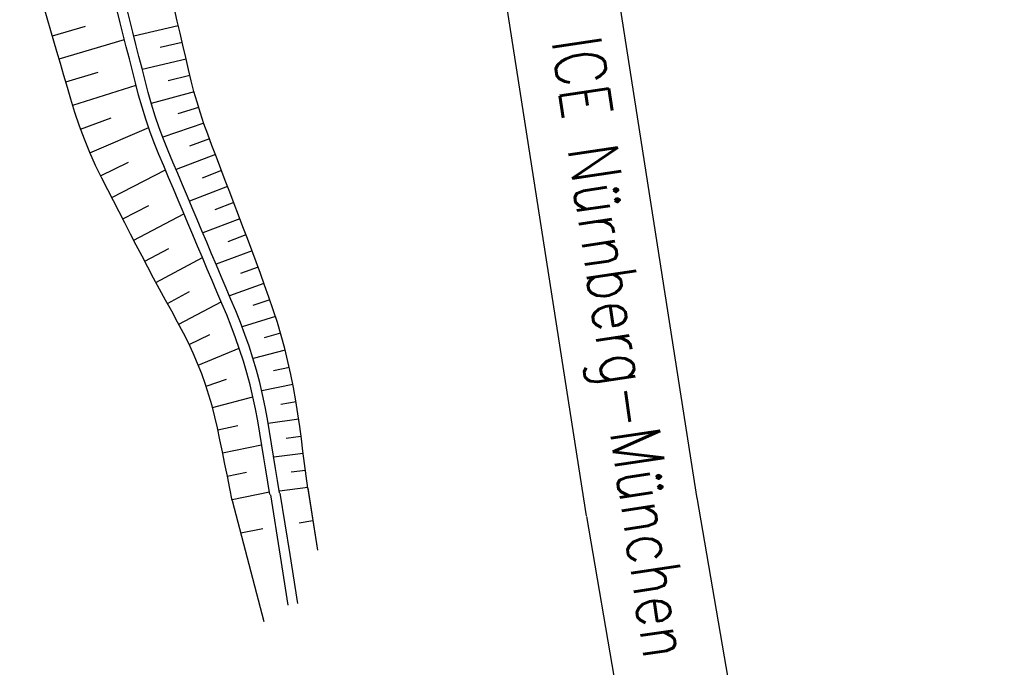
# Model space of a CAD drawing. Extents: x 446577 to 447152, y 443659 to 444842.
# Tile 32 of 41: x 446741 to 446781, y 444576 to 444602. Entities that reach past the tile are written whole.
import ezdxf

# ---------------------------------------------------------------- set-up
doc = ezdxf.new("R2010")
doc.units = 0
doc.header["$LTSCALE"] = 2
doc.header["$MEASUREMENT"] = 0
doc.linetypes.add('AUSGEZOGEN', pattern=[0])
for name, color, linetype in [('Gleisachse', 7, 'CONTINUOUS'), ('Regenrückhaltebecken_Vorflutgra', 15, 'CONTINUOUS'), ('SCHRIFT', 7, 'AUSGEZOGEN')]:
    doc.layers.add(name, color=color, linetype=linetype)
doc.styles.add('ROMANS', font='romans.shx', dxfattribs={"width": 0.8})

msp = doc.modelspace()

# ---------------------------------------------------------------- linework, layer by layer
at = {"layer": 'Gleisachse', "linetype": 'Continuous'}
for p, q in [((446752.756, 444681.785), (446768.248, 444582.584)), ((446748.31, 444681.091), (446763.802, 444581.89)), ((446768.252, 444582.618), (446784.685, 444486.716)), ((446763.816, 444581.858), (446780.25, 444485.956))]:
    msp.add_line(p, q, dxfattribs=at)
at = {"layer": 'Regenrückhaltebecken_Vorflutgra', "linetype": 'Continuous'}
for p, q in [((446742.506, 444600.557), (446741.006, 444605.679)), ((446745.05, 444601.716), (446744.928, 444602.201)), ((446745.438, 444601.814), (446745.315, 444602.299)), ((446747.343, 444601.781), (446747.229, 444602.268)), ((446745.561, 444601.33), (446745.438, 444601.814)), ((446742.324, 444601.182), (446743.656, 444601.572)), ((446745.173, 444601.232), (446745.05, 444601.716)), ((446747.388, 444601.591), (446745.599, 444601.178)), ((446747.457, 444601.294), (446747.343, 444601.781)), ((446742.592, 444600.262), (446745.223, 444601.035)), ((446745.296, 444600.747), (446745.173, 444601.232)), ((446745.683, 444600.845), (446745.561, 444601.33)), ((446747.571, 444600.807), (446747.457, 444601.294)), ((446745.418, 444600.262), (446745.296, 444600.747)), ((446745.806, 444600.36), (446745.683, 444600.845)), ((446747.545, 444600.919), (446746.657, 444600.714)), ((446747.685, 444600.32), (446747.571, 444600.807)), ((446742.646, 444600.076), (446742.506, 444600.557)), ((446745.541, 444599.777), (446745.418, 444600.262)), ((446745.929, 444599.876), (446745.806, 444600.36)), ((446747.701, 444600.25), (446745.938, 444599.837)), ((446747.798, 444599.833), (446747.685, 444600.32)), ((446742.786, 444599.596), (446742.646, 444600.076)), ((446746.051, 444599.391), (446745.929, 444599.876)), ((446747.905, 444599.383), (446747.798, 444599.833)), ((446742.926, 444599.116), (446742.786, 444599.596)), ((446742.86, 444599.339), (446744.159, 444599.724)), ((446745.664, 444599.293), (446745.541, 444599.777)), ((446747.855, 444599.592), (446746.983, 444599.373)), ((446743.067, 444598.635), (446742.926, 444599.116)), ((446743.138, 444598.395), (446745.686, 444599.207)), ((446745.791, 444598.805), (446745.664, 444599.293)), ((446746.177, 444598.911), (446746.051, 444599.391)), ((446748.019, 444598.948), (446747.905, 444599.383)), ((446743.146, 444598.369), (446743.067, 444598.635)), ((446745.93, 444598.32), (446745.791, 444598.805)), ((446746.313, 444598.435), (446746.177, 444598.911)), ((446748.02, 444598.942), (446746.302, 444598.472)), ((446748.142, 444598.514), (446748.019, 444598.948)), ((446743.228, 444598.104), (446743.146, 444598.369)), ((446746.082, 444597.838), (446745.93, 444598.32)), ((446746.462, 444597.963), (446746.313, 444598.435)), ((446748.205, 444598.306), (446747.363, 444598.047)), ((446748.275, 444598.083), (446748.142, 444598.514)), ((446743.41, 444597.562), (446743.228, 444598.104)), ((446743.456, 444597.436), (446744.691, 444597.887)), ((446746.245, 444597.36), (446746.082, 444597.838)), ((446746.622, 444597.494), (446746.462, 444597.963)), ((446748.419, 444597.655), (446748.275, 444598.083)), ((446743.609, 444597.027), (446743.41, 444597.562)), ((446743.834, 444596.48), (446746.198, 444597.496)), ((446746.794, 444597.03), (446746.622, 444597.494)), ((446748.411, 444597.676), (446746.762, 444597.114)), ((446748.571, 444597.23), (446748.419, 444597.655)), ((446746.42, 444596.887), (446746.245, 444597.36)), ((446748.64, 444597.048), (446747.833, 444596.75)), ((446748.743, 444596.777), (446748.571, 444597.23)), ((446743.825, 444596.499), (446743.609, 444597.027)), ((446746.607, 444596.418), (446746.42, 444596.887)), ((446746.977, 444596.57), (446746.794, 444597.03)), ((446748.921, 444596.309), (446748.743, 444596.777)), ((446744.058, 444595.978), (446743.825, 444596.499)), ((446746.802, 444595.955), (446746.607, 444596.418)), ((446747.171, 444596.111), (446746.977, 444596.57)), ((446748.882, 444596.414), (446747.299, 444595.807)), ((446749.1, 444595.842), (446748.921, 444596.309)), ((446744.306, 444595.466), (446744.058, 444595.978)), ((446744.259, 444595.561), (446745.386, 444596.106)), ((446746.997, 444595.495), (446746.802, 444595.955)), ((446747.365, 444595.651), (446747.171, 444596.111)), ((446744.546, 444595.001), (446744.306, 444595.466)), ((446744.711, 444594.683), (446746.87, 444595.795)), ((446747.192, 444595.034), (446746.997, 444595.495)), ((446747.56, 444595.19), (446747.365, 444595.651)), ((446749.127, 444595.769), (446748.348, 444595.47)), ((446749.278, 444595.374), (446749.1, 444595.842)), ((446747.755, 444594.73), (446747.56, 444595.19)), ((446749.373, 444595.124), (446747.837, 444594.535)), ((446749.456, 444594.907), (446749.278, 444595.374)), ((446744.776, 444594.555), (446744.546, 444595.001)), ((446747.387, 444594.574), (446747.192, 444595.034)), ((446747.95, 444594.269), (446747.755, 444594.73)), ((446749.634, 444594.439), (446749.456, 444594.907)), ((446745.007, 444594.11), (446744.776, 444594.555)), ((446745.154, 444593.826), (446746.198, 444594.371)), ((446747.581, 444594.113), (446747.387, 444594.574)), ((446749.619, 444594.48), (446748.862, 444594.19)), ((446749.812, 444593.971), (446749.634, 444594.439)), ((446745.238, 444593.665), (446745.007, 444594.11)), ((446745.595, 444592.976), (446747.616, 444594.032)), ((446747.776, 444593.653), (446747.581, 444594.113)), ((446748.145, 444593.809), (446747.95, 444594.269)), ((446749.991, 444593.504), (446749.812, 444593.971)), ((446745.469, 444593.219), (446745.238, 444593.665)), ((446747.971, 444593.192), (446747.776, 444593.653)), ((446748.34, 444593.348), (446748.145, 444593.809)), ((446749.864, 444593.835), (446748.375, 444593.264)), ((446750.17, 444593.037), (446749.991, 444593.504)), ((446745.699, 444592.774), (446745.469, 444593.219)), ((446748.166, 444592.732), (446747.971, 444593.192)), ((446748.534, 444592.888), (446748.34, 444593.348)), ((446750.112, 444593.188), (446749.377, 444592.91)), ((446745.93, 444592.329), (446745.699, 444592.774)), ((446748.361, 444592.271), (446748.166, 444592.732)), ((446748.729, 444592.427), (446748.534, 444592.888)), ((446750.35, 444592.57), (446750.17, 444593.037)), ((446746.161, 444591.884), (446745.93, 444592.329)), ((446746.037, 444592.122), (446747.013, 444592.637)), ((446748.924, 444591.967), (446748.729, 444592.427)), ((446750.361, 444592.539), (446748.91, 444592)), ((446750.523, 444592.1), (446750.35, 444592.57)), ((446746.485, 444591.264), (446748.359, 444592.277)), ((446748.556, 444591.811), (446748.361, 444592.271)), ((446749.119, 444591.506), (446748.924, 444591.967)), ((446750.693, 444591.629), (446750.523, 444592.1)), ((446746.391, 444591.438), (446746.161, 444591.884)), ((446748.75, 444591.351), (446748.556, 444591.811)), ((446749.314, 444591.046), (446749.119, 444591.506)), ((446750.6, 444591.887), (446749.888, 444591.628)), ((446750.863, 444591.158), (446750.693, 444591.629)), ((446746.63, 444590.996), (446746.391, 444591.438)), ((446748.945, 444590.89), (446748.75, 444591.351)), ((446750.836, 444591.233), (446749.444, 444590.737)), ((446751.034, 444590.683), (446750.863, 444591.158)), ((446746.877, 444590.558), (446746.63, 444590.996)), ((446746.951, 444590.425), (446747.842, 444590.909)), ((446749.14, 444590.43), (446748.945, 444590.89)), ((446749.508, 444590.585), (446749.314, 444591.046)), ((446747.122, 444590.119), (446746.877, 444590.558)), ((446747.403, 444589.596), (446749.113, 444590.494)), ((446749.335, 444589.97), (446749.14, 444590.43)), ((446749.703, 444590.124), (446749.508, 444590.585)), ((446751.073, 444590.574), (446750.391, 444590.342)), ((446751.211, 444590.171), (446751.034, 444590.683)), ((446747.36, 444589.677), (446747.122, 444590.119)), ((446749.52, 444589.511), (446749.335, 444589.97)), ((446749.893, 444589.656), (446749.703, 444590.124)), ((446751.376, 444589.656), (446751.211, 444590.171)), ((446747.592, 444589.238), (446747.36, 444589.677)), ((446750.071, 444589.184), (446749.893, 444589.656)), ((446751.298, 444589.906), (446749.959, 444589.483)), ((446751.53, 444589.139), (446751.376, 444589.656)), ((446747.794, 444588.837), (446747.592, 444589.238)), ((446747.822, 444588.779), (446748.659, 444589.175)), ((446749.695, 444589.047), (446749.52, 444589.511)), ((446750.237, 444588.707), (446750.071, 444589.184)), ((446751.504, 444589.227), (446750.846, 444589.04)), ((446751.672, 444588.618), (446751.53, 444589.139)), ((446747.985, 444588.429), (446747.794, 444588.837)), ((446749.857, 444588.58), (446749.695, 444589.047)), ((446748.164, 444588.015), (446747.985, 444588.429)), ((446748.19, 444587.951), (446749.843, 444588.622)), ((446750.008, 444588.109), (446749.857, 444588.58)), ((446750.391, 444588.226), (446750.237, 444588.707)), ((446751.69, 444588.545), (446750.394, 444588.213)), ((446751.802, 444588.096), (446751.672, 444588.618)), ((446748.331, 444587.595), (446748.164, 444588.015)), ((446750.147, 444587.634), (446750.008, 444588.109)), ((446750.533, 444587.741), (446750.391, 444588.226)), ((446751.92, 444587.571), (446751.802, 444588.096)), ((446748.483, 444587.169), (446748.331, 444587.595)), ((446750.274, 444587.155), (446750.147, 444587.634)), ((446750.662, 444587.253), (446750.533, 444587.741)), ((446751.857, 444587.856), (446751.218, 444587.712)), ((446752.026, 444587.044), (446751.92, 444587.571)), ((446748.622, 444586.738), (446748.483, 444587.169)), ((446748.504, 444587.105), (446749.323, 444587.38)), ((446750.39, 444586.674), (446750.274, 444587.155)), ((446750.78, 444586.762), (446750.662, 444587.253)), ((446752.003, 444587.162), (446750.743, 444586.919)), ((446750.885, 444586.268), (446750.78, 444586.762)), ((446752.121, 444586.515), (446752.026, 444587.044)), ((446748.748, 444586.303), (446748.622, 444586.738)), ((446748.766, 444586.237), (446750.389, 444586.677)), ((446750.493, 444586.19), (446750.39, 444586.674)), ((446752.129, 444586.464), (446751.507, 444586.364)), ((446752.203, 444585.985), (446752.121, 444586.515)), ((446748.863, 444585.864), (446748.748, 444586.303)), ((446750.584, 444585.703), (446750.493, 444586.19)), ((446750.978, 444585.772), (446750.885, 444586.268)), ((446752.273, 444585.475), (446752.203, 444585.985)), ((446748.965, 444585.421), (446748.863, 444585.864)), ((446750.665, 444585.212), (446750.584, 444585.703)), ((446751.06, 444585.276), (446750.978, 444585.772)), ((446752.233, 444585.77), (446751.007, 444585.597)), ((446749.062, 444584.949), (446748.965, 444585.421)), ((446748.982, 444585.339), (446749.783, 444585.522)), ((446750.746, 444584.718), (446750.665, 444585.212)), ((446751.141, 444584.783), (446751.06, 444585.276)), ((446752.339, 444584.98), (446752.273, 444585.475)), ((446749.162, 444584.458), (446749.062, 444584.949)), ((446751.222, 444584.29), (446751.141, 444584.783)), ((446752.325, 444585.082), (446751.722, 444585.001)), ((446752.405, 444584.484), (446752.339, 444584.98)), ((446749.262, 444583.968), (446749.162, 444584.458)), ((446749.17, 444584.417), (446750.742, 444584.744)), ((446750.827, 444584.225), (446750.746, 444584.718)), ((446752.416, 444584.398), (446751.23, 444584.24)), ((446752.471, 444583.988), (446752.405, 444584.484)), ((446750.908, 444583.732), (446750.827, 444584.225)), ((446751.303, 444583.796), (446751.222, 444584.29)), ((446752.538, 444583.492), (446752.471, 444583.988)), ((446749.361, 444583.478), (446749.262, 444583.968)), ((446749.36, 444583.482), (446750.129, 444583.639)), ((446750.989, 444583.238), (446750.908, 444583.732)), ((446751.384, 444583.303), (446751.303, 444583.796)), ((446752.508, 444583.714), (446751.925, 444583.636)), ((446749.461, 444582.987), (446749.361, 444583.478)), ((446751.07, 444582.745), (446750.989, 444583.238)), ((446751.465, 444582.809), (446751.384, 444583.303)), ((446752.604, 444582.996), (446752.538, 444583.492)), ((446749.561, 444582.497), (446749.461, 444582.987)), ((446749.551, 444582.544), (446751.053, 444582.85)), ((446752.599, 444583.031), (446751.454, 444582.878)), ((446751.467, 444582.796), (446751.878, 444580.33)), ((446752.604, 444582.996), (446752.994, 444580.506)), ((446752.604, 444582.976), (446752.994, 444580.506)), ((446749.561, 444582.497), (446750.827, 444577.633)), ((446751.093, 444582.737), (446751.483, 444580.267)), ((446752.249, 444581.603), (446752.807, 444581.692)), ((446749.899, 444581.196), (446750.792, 444581.373)), ((446751.483, 444580.267), (446751.795, 444578.292)), ((446751.878, 444580.33), (446752.19, 444578.355))]:
    msp.add_line(p, q, dxfattribs=at)

# ---------------------------------------------------------------- texts
at = {"layer": 'SCHRIFT', "style": 'ROMANS', "width": 0.8}
msp.add_text('ICE Nürnberg-München', height=2, rotation=278.4963, dxfattribs=at).set_placement((446762.404, 444601.008))

doc.saveas('drawing.dxf')
